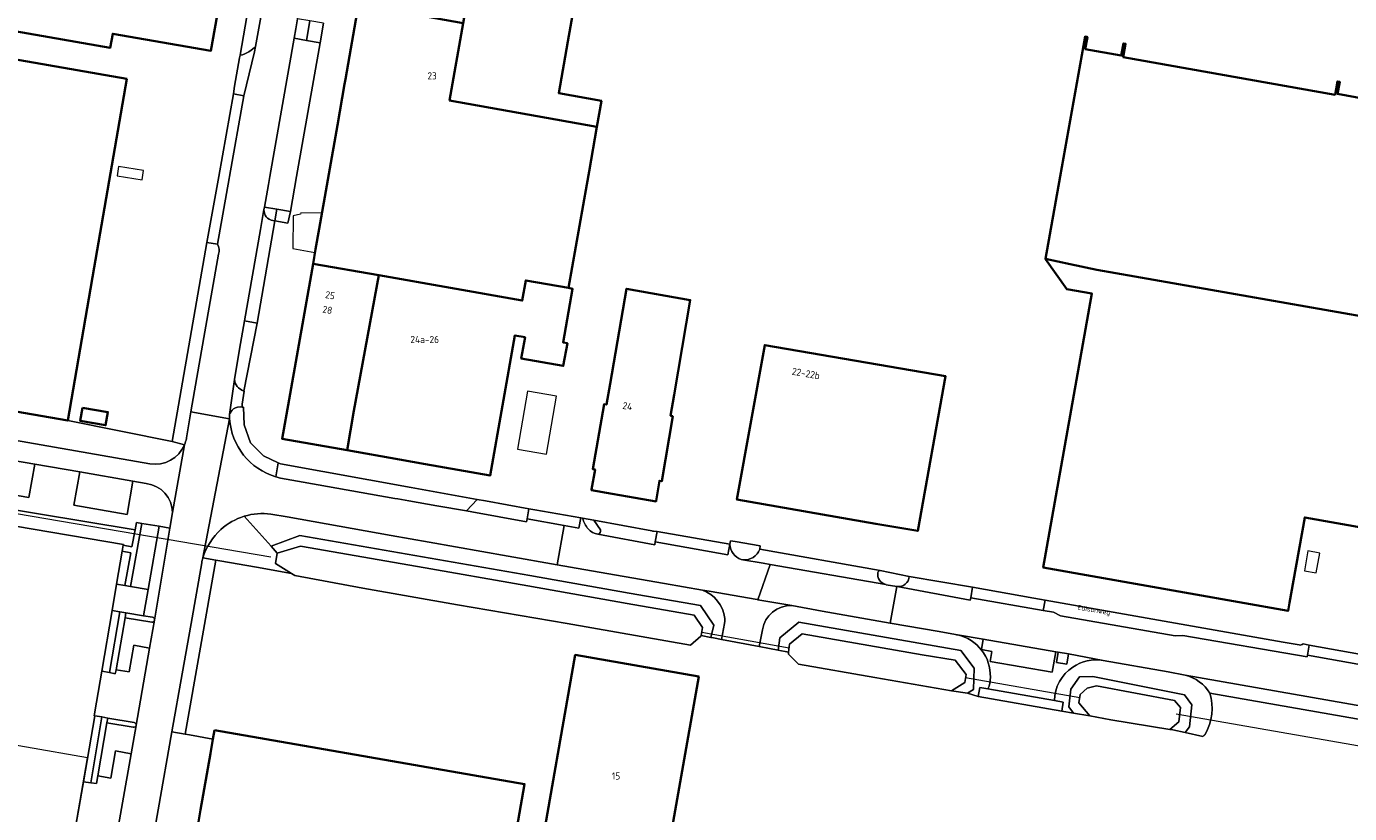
# Model space of a CAD drawing. Header units: metres. Extents: x 149984 to 156489, y 469398 to 478068.
# Tile 161 of 256: x 153079 to 153330, y 471379 to 471529. Entities that reach past the tile are written whole.
import ezdxf
from ezdxf.enums import TextEntityAlignment as Align

# ---------------------------------------------------------------- set-up
doc = ezdxf.new("R2010")
doc.units = ezdxf.units.M
doc.header["$LTSCALE"] = 0.75
for name, color, linetype, lineweight in [('B-WE-GR-BEPLANTING_CULTUUR_HEESTERS-GV', 252, 'Continuous', 18), ('B-WE-GR-GROENVOORZIENING-GV', 252, 'Continuous', 18), ('B-WE-KW-KUNSTWERK_DUIKER-G', 6, 'Continuous', 18), ('B-WE-OG-BEBOUWING-GV', 6, 'Continuous', 35), ('B-WE-OG-BEBOUWING-T18', 1, 'Continuous', 18), ('B-WE-OG-BEBOUWING_LUIFEL-GV', 6, 'Continuous', 18), ('B-WE-OG-BEBOUWING_OVERBOUWING-GV', 6, 'Continuous', 18), ('B-WE-OG-TERREIN_BEGROEID-GV', 252, 'Continuous', 18), ('B-WE-OG-TERREIN_ERF-GV', 252, 'Continuous', 18), ('B-WE-OG-TERREIN_OEVER-GV', 252, 'Continuous', 18), ('B-WE-OG-TOPOGRAFIE-T18', 7, 'Continuous', 18), ('B-WE-OG-WATER_SLOOT-GV', 252, 'Continuous', 18), ('B-WE-VH-GESLOTENVERHARDING_ASFALT-GV', 252, 'Continuous', 18), ('B-WE-VH-OPENVERHARDING_BETONELEMENT-GV', 252, 'Continuous', 18), ('B-WE-VH-OPENVERHARDING_BETONSTRAATSTEEN-GV', 252, 'Continuous', 18), ('B-WE-VH-OPENVERHARDING_TEGEL-GV', 252, 'Continuous', 18)]:
    doc.layers.add(name, color=color, linetype=linetype, lineweight=lineweight)
doc.styles.add('NLCS-ISO-M500-T18', font='NLCS-ISO.ttf', dxfattribs={"height": 0.9})
doc.styles.add('NLCS-ISO-M750-T18', font='NLCS-ISO.ttf', dxfattribs={"height": 1.35})

msp = doc.modelspace()

# ---------------------------------------------------------------- linework, layer by layer
at = {"layer": 'B-WE-GR-BEPLANTING_CULTUUR_HEESTERS-GV', "flags": 128}
for points in [[(153123.329, 471529.586), (153124.025, 471533.53), (153123.97, 471534.057), (153123.862, 471534.413), (153123.593, 471534.822), (153123.216, 471535.178), (153122.806, 471535.415), (153122.332, 471535.523), (153121.705, 471535.588), (153119.53, 471523.064), (153120.007, 471523.132), (153120.462, 471523.293), (153121.195, 471523.681), (153121.669, 471524.015), (153122.197, 471524.425), (153122.465, 471524.691)], [(153130.125, 471528.041), (153129.82, 471526.29), (153132.177, 471525.846), (153132.811, 471529.569), (153130.46, 471529.97)], [(153135.379, 471529.131), (153132.811, 471529.569), (153132.177, 471525.846), (153134.76, 471525.36)], [(153129.099, 471493.297), (153126.554, 471493.747), (153126.503, 471493.756), (153126.116, 471491.541), (153126.166, 471491.532), (153128.591, 471491.091)], [(153030.748, 471441.3), (153032.4, 471441.04), (153097.36, 471430.04), (153097.335, 471429.892), (153098.971, 471429.587), (153099.573, 471432.811), (153025.309, 471445.102), (153024.916, 471442.216)]]:
    msp.add_lwpolyline(points, close=True, dxfattribs=at)
for points in [[(153124.16, 471494.17), (153124.083, 471493.728)], [(153125.79, 471491.6), (153126.116, 471491.541), (153126.503, 471493.756), (153124.16, 471494.17)], [(153115.246, 471487.084), (153113.241, 471487.44), (153106.605, 471449.602)], [(153109.338, 471450.184), (153109.36, 471450.3), (153110.199, 471455.212), (153112.668, 471469.35), (153115.44, 471485.22)], [(153108.971, 471448.986), (153106.605, 471449.602), (153086.78, 471453.56), (153032.58, 471462.96), (153031.305, 471457.751), (153102.38, 471445.33)], [(153106.605, 471449.602), (153108.971, 471448.986)], [(153188.042, 471432.472), (153188.065, 471432.804), (153186.781, 471434.615), (153184.649, 471435.002)], [(153218.302, 471429.109), (153218.388, 471429.739), (153213.64, 471430.58), (153212.757, 471430.736), (153212.619, 471430.052)], [(153214.797, 471427.181), (153215.107, 471427.127)], [(153246.722, 471423.941), (153241.186, 471425.048)], [(153242.368, 471422.367), (153242.37, 471422.367), (153244.35, 471422.014)], [(153244.35, 471422.014), (153244.365, 471422.011), (153244.402, 471422.008)], [(153102.89, 471416.176), (153101.166, 471416.461), (153097.852, 471417.009), (153097.697, 471416.093), (153102.75, 471415.272)], [(153103.277, 471415.632), (153103.281, 471415.653)], [(153099.385, 471396.169), (153094.374, 471397.027), (153094.228, 471396.133), (153099.246, 471395.278)], [(153099.769, 471395.622), (153099.777, 471395.666)]]:
    msp.add_lwpolyline(points, dxfattribs=at)
at = {"layer": 'B-WE-GR-BEPLANTING_CULTUUR_HEESTERS-GV'}
for points in [[(153124.083, 471493.728, 0.3867071), (153125.79, 471491.6)], [(153115.44, 471485.22, 0.2091949), (153115.246, 471487.084)], [(153102.38, 471445.33, 0.3449916), (153108.971, 471448.986)], [(153108.971, 471448.986, 0.0512252), (153109.338, 471450.184)], [(153184.649, 471435.002, 0.1261471), (153185.714, 471432.982)], [(153185.714, 471432.982, 0.1968321), (153187.531, 471431.988)], [(153187.531, 471431.988, 0.4030183), (153188.042, 471432.472)], [(153212.619, 471430.052, 0.3107452), (153214.797, 471427.181)], [(153215.107, 471427.127, 0.3517623), (153218.302, 471429.109)], [(153240.772, 471424.697, 0.4044125), (153242.258, 471422.389)], [(153241.186, 471425.048, 0.3802895), (153240.772, 471424.697)], [(153244.402, 471422.008, 0.4262879), (153246.722, 471423.941)], [(153242.258, 471422.389, 0.0174827), (153242.368, 471422.367)], [(153103.281, 471415.653, 0.4180721), (153102.89, 471416.176)], [(153102.75, 471415.272, 0.4067919), (153103.277, 471415.632)], [(153099.777, 471395.666, 0.4143874), (153099.385, 471396.169)], [(153099.246, 471395.278, 0.4022972), (153099.769, 471395.622)]]:
    msp.add_lwpolyline(points, format="xyb", dxfattribs=at)
at = {"layer": 'B-WE-GR-GROENVOORZIENING-GV', "flags": 128}
for points in [[(153093.236, 471405.927), (153094.692, 471405.653), (153096.691, 471417.201), (153095.206, 471417.446)], [(153089.781, 471384.912), (153091.183, 471384.718), (153093.233, 471397.222), (153091.958, 471397.44)]]:
    msp.add_lwpolyline(points, close=True, dxfattribs=at)
at = {"layer": 'B-WE-KW-KUNSTWERK_DUIKER-G', "flags": 128}
for points in [[(153017.119, 471446.093), (153125.365, 471427.667)], [(153223.874, 471410.276), (153207.276, 471413.293)], [(153279.124, 471400.885), (153257.426, 471404.646)], [(153297.433, 471397.835), (153457.486, 471369.894)]]:
    msp.add_lwpolyline(points, dxfattribs=at)
at = {"layer": 'B-WE-OG-BEBOUWING-GV', "flags": 128}
for points in [[(153186.465, 471551.764), (153186.5, 471551.96), (153168.611, 471555.106), (153166.586, 471555.462), (153161.959, 471529.139), (153159.367, 471514.396), (153187.362, 471509.447), (153188.23, 471514.36), (153180.11, 471515.79), (153181.849, 471525.632)], [(153138.031, 471509.703), (153134.564, 471490.004), (153133.882, 471486.129), (153133.402, 471483.403), (153145.907, 471481.192), (153173.161, 471476.374), (153173.84, 471480.215), (153181.946, 471478.784), (153185.42, 471498.46), (153185.86, 471500.952), (153187.362, 471509.447), (153159.367, 471514.396), (153161.959, 471529.139), (153142.069, 471532.645), (153139.578, 471518.49), (153139.406, 471517.514)], [(153098.038, 471518.541), (153043.85, 471527.96), (153039.002, 471500), (153032.58, 471462.96), (153086.78, 471453.56), (153091.826, 471482.687)], [(153347.375, 471470.844), (153282.401, 471482.255), (153277.334, 471483.317), (153272.652, 471484.299), (153272.64, 471484.23), (153276.69, 471478.57), (153281.44, 471477.73), (153272.185, 471425.648), (153318.738, 471417.385), (153319.011, 471418.924), (153319.767, 471423.183), (153321.894, 471435.168), (153408.116, 471419.864), (153404.951, 471402.033), (153426.997, 471398.12), (153432.801, 471430.819), (153430.506, 471431.226), (153431.49, 471436.769), (153437.605, 471435.684), (153440.778, 471453.562), (153348.098, 471470.717)], [(153145.907, 471481.192), (153133.402, 471483.403), (153128.86, 471457.59), (153127.538, 471450.112), (153139.88, 471447.93), (153141.19, 471455.41)], [(153181.946, 471478.784), (153173.84, 471480.215), (153173.161, 471476.374), (153145.907, 471481.192), (153141.19, 471455.41), (153139.88, 471447.93), (153149.823, 471446.173), (153154.812, 471445.292), (153167.061, 471443.128), (153171.771, 471469.768), (153173.706, 471469.426), (153172.993, 471465.394), (153180.977, 471463.956), (153181.754, 471468.268), (153180.926, 471468.417), (153182.734, 471478.645)], [(153186.349, 471440.466), (153186.331, 471440.36), (153190.248, 471439.671), (153194.626, 471438.9), (153198.613, 471438.199), (153198.629, 471438.299), (153199.252, 471442.124), (153199.685, 471442.051), (153201.788, 471454.403), (153201.355, 471454.476), (153202.029, 471458.437), (153205.097, 471476.467), (153193.015, 471478.632), (153189.856, 471460.576), (153189.163, 471456.616), (153188.74, 471456.69), (153186.583, 471444.347), (153187.006, 471444.273)], [(153240.407, 471433.964), (153248.342, 471432.59), (153253.641, 471461.986), (153219.272, 471467.936), (153213.974, 471438.539)], [(153089.58, 471456.017), (153089.146, 471453.511), (153093.99, 471452.672), (153094.424, 471455.178)], [(153206.708, 471404.901), (153183.239, 471409.032), (153176.169, 471368.88), (153199.638, 471364.748)], [(153114.68, 471394.71), (153114.388, 471393.035), (153113.909, 471390.288), (153112.037, 471379.561), (153111.181, 471374.656), (153103.094, 471328.297), (153101.229, 471317.608), (153101.219, 471317.548), (153101.113, 471316.944), (153103.708, 471310.728), (153104.174, 471309.609), (153105.694, 471305.968), (153133.318, 471301.15), (153138.764, 471300.201), (153147.955, 471298.598), (153153.455, 471297.638), (153158.32, 471296.79), (153173.61, 471384.45)]]:
    msp.add_lwpolyline(points, close=True, dxfattribs=at)
for points in [[(153046.932, 471532.799), (153094.86, 471524.455), (153095.325, 471527.126), (153114.01, 471523.873), (153116.236, 471536.665)], [(153334.961, 471514.454), (153328.128, 471515.667), (153328.54, 471517.991), (153328.117, 471518.066), (153327.666, 471515.525), (153287.395, 471522.673), (153287.844, 471525.203), (153287.421, 471525.279), (153287.012, 471522.975), (153280.169, 471524.189), (153280.578, 471526.493), (153280.489, 471526.509), (153280.155, 471526.568), (153275.439, 471500), (153272.652, 471484.299), (153277.334, 471483.317), (153282.401, 471482.255), (153347.375, 471470.844)]]:
    msp.add_lwpolyline(points, dxfattribs=at)
at = {"layer": 'B-WE-OG-BEBOUWING_LUIFEL-GV', "flags": 128}
for points in [[(153133.776, 471485.527), (153135.096, 471493.025), (153131.073, 471493.073), (153131.027, 471492.828), (153129.605, 471492.476), (153129.566, 471486.268)], [(153026.121, 471383.626), (153042.709, 471380.753), (153087.704, 471372.96), (153090.564, 471389.472), (153078.927, 471391.488), (153061.597, 471394.489), (153041.243, 471398.014), (153028.981, 471400.138)]]:
    msp.add_lwpolyline(points, close=True, dxfattribs=at)
at = {"layer": 'B-WE-OG-BEBOUWING_OVERBOUWING-GV', "flags": 128}
for points in [[(153096.451, 471501.871), (153096.171, 471500.117), (153100.9, 471499.361), (153101.181, 471501.115)], [(153172.258, 471448.14), (153177.753, 471447.181), (153179.68, 471458.225), (153174.186, 471459.184)], [(153322.515, 471428.782), (153321.85, 471424.989), (153324.098, 471424.595), (153324.763, 471428.388)]]:
    msp.add_lwpolyline(points, close=True, dxfattribs=at)
at = {"layer": 'B-WE-OG-TERREIN_BEGROEID-GV', "flags": 128}
for points in [[(153101.72, 471441.6), (153099.18, 471442.042), (153098.081, 471435.72), (153087.962, 471437.474), (153089.063, 471443.801), (153080.509, 471445.288), (153079.408, 471438.956), (153069.446, 471440.683), (153070.548, 471447.02), (153026.557, 471454.67), (153025.309, 471445.102)], [(153025.309, 471445.102), (153099.573, 471432.811), (153099.831, 471434.194), (153100.873, 471434.021), (153104.177, 471433.48), (153106.204, 471433.148), (153106.715, 471436.065)], [(153112.485, 471427.476), (153114.93, 471427.046), (153114.931, 471427.046), (153115.673, 471426.916), (153122.648, 471425.692), (153129.321, 471424.521), (153126.285, 471426.424), (153126.618, 471428.358), (153125.419, 471429.695), (153120.319, 471435.378)], [(153120.319, 471435.378), (153125.419, 471429.695), (153130.885, 471431.731), (153174.61, 471424.139), (153193.487, 471420.75), (153207.034, 471418.407), (153209.583, 471414.679), (153209.013, 471412.34), (153209.52, 471412.245), (153211.037, 471411.961), (153211.61, 471414.99), (153211.67, 471415.41), (153211.658, 471415.974)], [(153207.458, 471421.349), (153200.179, 471422.596), (153184.879, 471425.287), (153179.785, 471426.178), (153170.511, 471427.801), (153155.504, 471430.432), (153148.269, 471431.7), (153128.521, 471435.287), (153125.409, 471435.797)], [(153255.498, 471412.901), (153252.389, 471413.445), (153243.131, 471415.071), (153230.168, 471417.348), (153224.416, 471418.391)], [(153218.816, 471413.802), (153218.571, 471412.525), (153218.231, 471410.613), (153220.191, 471410.246), (153221.828, 471409.939), (153222.136, 471412.272), (153225.773, 471415.255), (153256.548, 471409.871), (153259.094, 471406.524), (153258.948, 471402.45), (153257.784, 471401.723), (153259.854, 471401.146), (153260.154, 471402.834), (153261.691, 471402.583)], [(153299.168, 471405.162), (153299.156, 471405.164), (153295.946, 471405.785), (153283.585, 471407.976)], [(153274.349, 471400.342), (153275.976, 471400.051), (153275.748, 471398.33), (153277.967, 471397.959), (153277.035, 471399.142), (153277.447, 471402.501), (153279.097, 471404.859), (153281.631, 471404.918), (153299.074, 471401.441), (153300.43, 471399.555), (153300.017, 471395.371), (153299.198, 471394.241), (153302.501, 471393.531)]]:
    msp.add_lwpolyline(points, dxfattribs=at)
at = {"layer": 'B-WE-OG-TERREIN_BEGROEID-GV'}
for points in [[(153106.715, 471436.065, 0.3715167), (153101.72, 471441.6)], [(153120.319, 471435.378, 0.1082294), (153115.913, 471432.881)], [(153125.409, 471435.797, 0.1094326), (153120.319, 471435.378)], [(153115.913, 471432.881, 0.1380092), (153112.485, 471427.476)], [(153211.658, 471415.974, 0.2797942), (153207.458, 471421.349)], [(153224.416, 471418.391, 0.3795202), (153218.816, 471413.802)], [(153255.882, 471412.828, 0.0135224), (153255.498, 471412.901)], [(153262.144, 471404.781, 0.3629115), (153255.882, 471412.828)], [(153277.808, 471406.688, 0.2550906), (153274.349, 471400.342)], [(153283.585, 471407.976, 0.1966318), (153277.808, 471406.688)], [(153261.691, 471402.583, 0.1205088), (153262.144, 471404.781)], [(153303.871, 471401.766, 0.1989333), (153299.168, 471405.162)], [(153303, 471393.91, 0.1989661), (153303.871, 471401.766)], [(153302.501, 471393.531, 0.0111807), (153303, 471393.91)]]:
    msp.add_lwpolyline(points, format="xyb", dxfattribs=at)
at = {"layer": 'B-WE-OG-TERREIN_BEGROEID-GV', "flags": 128}
msp.add_lwpolyline([(153097.635, 471422.222), (153098.749, 471428.417), (153097.134, 471428.719), (153096.07, 471422.498)], close=True, dxfattribs=at)
at = {"layer": 'B-WE-OG-TERREIN_ERF-GV', "flags": 128}
for points in [[(153186.465, 471551.764), (153181.849, 471525.632), (153180.11, 471515.79), (153188.23, 471514.36), (153187.362, 471509.447), (153185.86, 471500.952), (153185.42, 471498.46), (153181.946, 471478.784), (153182.734, 471478.645), (153180.926, 471468.417), (153181.754, 471468.268), (153180.977, 471463.956), (153172.993, 471465.394), (153173.706, 471469.426), (153171.771, 471469.768), (153167.061, 471443.128), (153154.812, 471445.292), (153149.823, 471446.173), (153139.88, 471447.93), (153127.538, 471450.112), (153128.86, 471457.59), (153133.402, 471483.403), (153133.882, 471486.129), (153134.564, 471490.004), (153138.031, 471509.703), (153139.406, 471517.514), (153139.578, 471518.49), (153142.069, 471532.645)], [(153043.85, 471527.96), (153098.038, 471518.541), (153091.826, 471482.687), (153086.78, 471453.56), (153106.605, 471449.602), (153113.241, 471487.44), (153113.362, 471488.119), (153115.473, 471500), (153118.26, 471515.68), (153118.504, 471517.155), (153119.434, 471522.511), (153119.53, 471523.064), (153121.705, 471535.588)], [(153116.236, 471536.665), (153114.01, 471523.873), (153095.325, 471527.126), (153094.86, 471524.455), (153046.932, 471532.799)], [(153135.379, 471529.131), (153134.76, 471525.36), (153130.282, 471500), (153129.099, 471493.297), (153128.591, 471491.091), (153126.166, 471491.532), (153122.763, 471472.11), (153120.23, 471459.19), (153120.348, 471459.164), (153119.91, 471456.684), (153119.91, 471456.15), (153120.17, 471456.1), (153120.293, 471452.763), (153121.516, 471449.367), (153124.006, 471446.877), (153126.782, 471445.547), (153127.221, 471445.337), (153152.07, 471440.872), (153164.627, 471438.575), (153166.206, 471438.286), (153174.44, 471436.822), (153175.567, 471436.621), (153184.289, 471435.067), (153184.297, 471435.066), (153184.649, 471435.002), (153186.781, 471434.615), (153197.807, 471432.605)], [(153408.116, 471419.864), (153321.894, 471435.168), (153319.767, 471423.183), (153319.011, 471418.924), (153318.738, 471417.385), (153272.185, 471425.648), (153281.44, 471477.73), (153276.69, 471478.57), (153272.64, 471484.23), (153272.652, 471484.299), (153275.439, 471500), (153280.155, 471526.568), (153280.489, 471526.509), (153280.578, 471526.493), (153280.169, 471524.189), (153287.012, 471522.975), (153287.421, 471525.279), (153287.844, 471525.203), (153287.395, 471522.673), (153327.666, 471515.525), (153328.117, 471518.066), (153328.54, 471517.991), (153328.128, 471515.667), (153334.961, 471514.454)], [(153198.098, 471432.558), (153198.806, 471432.46), (153212.619, 471430.052), (153212.757, 471430.736), (153213.64, 471430.58), (153218.388, 471429.739), (153218.302, 471429.109), (153241.186, 471425.048), (153246.722, 471423.941)], [(153302.501, 471393.531), (153299.198, 471394.241), (153296.83, 471394.75), (153296.236, 471394.847), (153285.06, 471396.68), (153281.07, 471397.44), (153277.967, 471397.959), (153275.748, 471398.33), (153259.854, 471401.146), (153257.784, 471401.723), (153254.77, 471402.2), (153240.213, 471404.72), (153225.65, 471407.24), (153223.75, 471409.17), (153223.795, 471409.57), (153221.828, 471409.939), (153220.191, 471410.246), (153218.231, 471410.613), (153218.208, 471410.617), (153211.037, 471411.961), (153209.52, 471412.245), (153209.013, 471412.34), (153207.159, 471412.688), (153207.14, 471412.59), (153205.16, 471410.85), (153181.705, 471414.997), (153160.84, 471418.52), (153142.9, 471421.73), (153129.96, 471424.12), (153129.321, 471424.521), (153122.648, 471425.692), (153115.673, 471426.916), (153114.931, 471427.046), (153114.93, 471427.046), (153109.106, 471393.955), (153109.948, 471393.808), (153114.388, 471393.035), (153114.68, 471394.71), (153173.61, 471384.45), (153158.32, 471296.79)], [(153246.723, 471423.956), (153258.772, 471421.876), (153270.426, 471419.824), (153272.556, 471419.449), (153317.825, 471411.45), (153320.811, 471410.934)], [(153321.622, 471411.103), (153322.75, 471410.9), (153344.36, 471407.009)], [(153433.196, 471375.298), (153432.2, 471376.646), (153429.897, 471378.781), (153427.088, 471380.298), (153422.593, 471380.981), (153422.59, 471380.977), (153303.871, 471401.766)]]:
    msp.add_lwpolyline(points, dxfattribs=at)
for points in [[(153190.248, 471439.671), (153186.331, 471440.36), (153186.349, 471440.466), (153187.006, 471444.273), (153186.583, 471444.347), (153188.74, 471456.69), (153189.163, 471456.616), (153189.856, 471460.576), (153193.015, 471478.632), (153205.097, 471476.467), (153202.029, 471458.437), (153201.355, 471454.476), (153201.788, 471454.403), (153199.685, 471442.051), (153199.252, 471442.124), (153198.629, 471438.299), (153198.613, 471438.199), (153194.626, 471438.9)], [(153248.342, 471432.59), (153240.407, 471433.964), (153213.974, 471438.539), (153219.272, 471467.936), (153253.641, 471461.986)], [(153089.58, 471456.017), (153094.424, 471455.178), (153093.99, 471452.672), (153089.146, 471453.511)], [(153010.245, 471292.129), (153011.244, 471298.045), (153012.55, 471305.78), (153024.368, 471373.57), (153026.121, 471383.626), (153061.298, 471377.533), (153071.151, 471375.827), (153086.935, 471373.093), (153087.704, 471372.96), (153087.777, 471373.38), (153089.781, 471384.912), (153091.958, 471397.44), (153091.79, 471397.469), (153092.226, 471400.019), (153093.236, 471405.927), (153095.206, 471417.446), (153096.07, 471422.498), (153097.134, 471428.719), (153097.335, 471429.892), (153097.36, 471430.04), (153032.4, 471441.04), (153030.748, 471441.3), (153023.448, 471391.54), (153010.001, 471292.17)], [(153206.708, 471404.901), (153199.638, 471364.748), (153176.169, 471368.88), (153183.239, 471409.032)]]:
    msp.add_lwpolyline(points, close=True, dxfattribs=at)
at = {"layer": 'B-WE-OG-TERREIN_ERF-GV'}
for points in [[(153197.807, 471432.605, 0.1477961), (153198.098, 471432.558)], [(153246.722, 471423.941, 0.0710678), (153246.723, 471423.956)], [(153320.811, 471410.934, 0.2528436), (153321.622, 471411.103)], [(153303.871, 471401.766, -0.1989661), (153303, 471393.91)], [(153303, 471393.91, -0.0111807), (153302.501, 471393.531)]]:
    msp.add_lwpolyline(points, format="xyb", dxfattribs=at)
at = {"layer": 'B-WE-OG-TERREIN_OEVER-GV', "flags": 128}
for points in [[(153207.159, 471412.688), (153209.013, 471412.34), (153209.583, 471414.679), (153207.034, 471418.407), (153193.487, 471420.75), (153174.61, 471424.139), (153130.885, 471431.731), (153125.419, 471429.695), (153126.618, 471428.358), (153131.01, 471429.68), (153153.26, 471425.86), (153174.26, 471422.17), (153193.14, 471418.78), (153205.86, 471416.58), (153207.46, 471414.24)], [(153221.828, 471409.939), (153223.795, 471409.57), (153223.963, 471411.065), (153226.36, 471413.03), (153249.18, 471409.02), (153255.43, 471408.01), (153257.54, 471405.31), (153257.28, 471403.79), (153254.77, 471402.2), (153257.784, 471401.723), (153258.948, 471402.45), (153259.094, 471406.524), (153256.548, 471409.871), (153225.773, 471415.255), (153222.136, 471412.272)], [(153296.236, 471394.847), (153296.83, 471394.75), (153299.198, 471394.241), (153300.017, 471395.371), (153300.43, 471399.555), (153299.074, 471401.441), (153281.631, 471404.918), (153279.097, 471404.859), (153277.447, 471402.501), (153277.035, 471399.142), (153277.967, 471397.959), (153281.07, 471397.44), (153278.95, 471399.89), (153279.23, 471401.49), (153280.57, 471402.678), (153282.338, 471403.15), (153297.13, 471400.38), (153298.308, 471399.025), (153297.955, 471396.314)]]:
    msp.add_lwpolyline(points, close=True, dxfattribs=at)
at = {"layer": 'B-WE-OG-WATER_SLOOT-GV', "flags": 128}
for points in [[(153129.321, 471424.521), (153129.96, 471424.12), (153142.9, 471421.73), (153160.84, 471418.52), (153181.705, 471414.997), (153205.16, 471410.85), (153207.14, 471412.59), (153207.159, 471412.688), (153207.46, 471414.24), (153205.86, 471416.58), (153193.14, 471418.78), (153174.26, 471422.17), (153153.26, 471425.86), (153131.01, 471429.68), (153126.618, 471428.358), (153126.285, 471426.424)], [(153225.65, 471407.24), (153240.213, 471404.72), (153254.77, 471402.2), (153257.28, 471403.79), (153257.54, 471405.31), (153255.43, 471408.01), (153249.18, 471409.02), (153226.36, 471413.03), (153223.963, 471411.065), (153223.795, 471409.57), (153223.75, 471409.17)], [(153279.23, 471401.49), (153278.95, 471399.89), (153281.07, 471397.44), (153285.06, 471396.68), (153296.236, 471394.847), (153297.955, 471396.314), (153298.308, 471399.025), (153297.13, 471400.38), (153282.338, 471403.15), (153280.57, 471402.678)]]:
    msp.add_lwpolyline(points, close=True, dxfattribs=at)
at = {"layer": 'B-WE-VH-GESLOTENVERHARDING_ASFALT-GV', "flags": 128}
for points in [[(153117.53, 471454.704), (153118.52, 471461.83), (153119.631, 471468.202), (153120.387, 471472.535), (153123.416, 471489.905), (153124.083, 471493.728), (153124.16, 471494.17), (153124.918, 471498.473), (153125.187, 471500), (153129.82, 471526.29), (153130.125, 471528.041), (153130.46, 471529.97), (153135.252, 471557.297), (153135.275, 471557.427), (153135.307, 471557.621)], [(153126.074, 471545.133), (153124.025, 471533.53), (153123.329, 471529.586), (153122.465, 471524.691), (153122.285, 471523.673), (153120.27, 471515.3), (153117.545, 471500), (153117.476, 471499.611), (153115.246, 471487.084)], [(153115.44, 471485.22), (153112.668, 471469.35), (153110.199, 471455.212), (153117.554, 471453.931)], [(153102.38, 471445.33), (153031.305, 471457.751), (153025.672, 471458.735)], [(153016.15, 471456.54), (153019.427, 471455.923), (153020.36, 471455.748), (153026.557, 471454.67), (153070.548, 471447.02), (153080.509, 471445.288), (153089.063, 471443.801), (153099.18, 471442.042), (153101.72, 471441.6)], [(153112.485, 471427.476), (153117.554, 471453.931), (153110.199, 471455.212), (153109.36, 471450.3), (153109.338, 471450.184)], [(153117.554, 471453.931), (153112.485, 471427.476)], [(153108.971, 471448.986), (153106.715, 471436.065), (153106.204, 471433.148), (153103.281, 471415.653), (153103.277, 471415.632), (153102.334, 471410.334), (153099.777, 471395.666), (153099.769, 471395.622), (153098.831, 471390.24), (153095.537, 471371.592), (153095.535, 471371.581), (153090.222, 471341.39), (153090.03, 471340.278), (153087.934, 471328.142), (153087.82, 471327.48), (153087.802, 471327.378), (153085.96, 471317.15), (153085.771, 471315.749)], [(153106.715, 471436.065), (153108.971, 471448.986)], [(153125.409, 471435.797), (153128.521, 471435.287), (153148.269, 471431.7), (153155.504, 471430.432), (153170.511, 471427.801), (153179.785, 471426.178), (153181.169, 471433.605), (153174.089, 471434.865), (153173.977, 471434.294), (153163.603, 471436.211), (153162.604, 471436.387), (153156.918, 471437.386), (153151.598, 471438.322), (153149.519, 471438.678), (153148.971, 471438.767), (153131.505, 471441.835), (153127.221, 471442.64)], [(153184.649, 471435.002), (153184.297, 471435.066), (153183.958, 471433.108), (153181.169, 471433.605), (153179.785, 471426.178), (153184.879, 471425.287), (153200.179, 471422.596), (153207.458, 471421.349), (153208.686, 471421.138), (153217.829, 471419.541), (153217.945, 471419.521), (153220.3, 471426.22), (153218.989, 471426.449), (153215.107, 471427.127), (153214.797, 471427.181)], [(153198.382, 471429.981), (153187.531, 471431.988)], [(153212.619, 471430.052), (153212.264, 471428.078), (153198.466, 471430.5), (153198.382, 471429.981)], [(153085.227, 471315.339), (153085.848, 471315.23), (153092.656, 471314.04), (153092.688, 471314.241), (153092.858, 471315.313), (153096.53, 471337.35), (153103.99, 471379.55), (153106.562, 471394.397), (153108.548, 471405.419), (153110.226, 471414.973), (153112.242, 471426.52)], [(153220.3, 471426.22), (153217.945, 471419.521), (153224.416, 471418.391), (153230.168, 471417.348), (153243.131, 471415.071), (153244.399, 471422.005), (153244.365, 471422.011), (153244.35, 471422.014), (153242.37, 471422.367), (153242.368, 471422.367)], [(153242.258, 471422.389), (153220.3, 471426.22)], [(153395.487, 471396.206), (153395.465, 471396.105), (153394.583, 471396.214), (153382.825, 471398.299), (153382.206, 471398.422), (153356.618, 471402.897), (153355.865, 471403.057), (153344.036, 471405.087), (153322.414, 471408.944), (153322.349, 471408.64), (153298.697, 471412.741), (153297.249, 471412.64), (153275.5, 471416.454), (153274.152, 471417.135), (153272.212, 471417.478), (153258.409, 471419.898), (153258.301, 471419.438), (153244.402, 471422.004), (153244.399, 471422.005), (153243.131, 471415.071), (153252.389, 471413.445), (153255.498, 471412.901)], [(153255.882, 471412.828), (153260.803, 471412.023)], [(153260.803, 471412.023), (153274.605, 471409.613), (153275.035, 471409.559), (153276.988, 471409.225), (153283.585, 471407.976), (153295.946, 471405.785), (153299.156, 471405.164), (153299.168, 471405.162), (153426.302, 471382.836)]]:
    msp.add_lwpolyline(points, dxfattribs=at)
at = {"layer": 'B-WE-VH-GESLOTENVERHARDING_ASFALT-GV'}
for points in [[(153115.246, 471487.084, -0.2091949), (153115.44, 471485.22)], [(153117.554, 471453.931, -0.0155491), (153117.53, 471454.704)], [(153126.347, 471442.867, -0.3142929), (153117.554, 471453.931)], [(153108.971, 471448.986, -0.3449916), (153102.38, 471445.33)], [(153109.338, 471450.184, -0.0512252), (153108.971, 471448.986)], [(153101.72, 471441.6, -0.3715167), (153106.715, 471436.065)], [(153127.221, 471442.64, -0.0193352), (153126.347, 471442.867)], [(153115.913, 471432.881, -0.1082294), (153120.319, 471435.378)], [(153120.319, 471435.378, -0.1094326), (153125.409, 471435.797)], [(153185.714, 471432.982, -0.1261471), (153184.649, 471435.002)], [(153112.485, 471427.476, -0.1380092), (153115.913, 471432.881)], [(153187.531, 471431.988, -0.1968321), (153185.714, 471432.982)], [(153214.797, 471427.181, -0.3107452), (153212.619, 471430.052)], [(153112.242, 471426.52, -0.0196673), (153112.485, 471427.476)], [(153242.368, 471422.367, -0.0174827), (153242.258, 471422.389)], [(153255.498, 471412.901, -0.0135224), (153255.882, 471412.828)]]:
    msp.add_lwpolyline(points, format="xyb", dxfattribs=at)
at = {"layer": 'B-WE-VH-OPENVERHARDING_BETONELEMENT-GV', "flags": 128}
for points in [[(153113.241, 471487.44), (153115.246, 471487.084), (153117.476, 471499.611), (153117.545, 471500), (153120.27, 471515.3), (153118.26, 471515.68), (153115.473, 471500), (153113.362, 471488.119)], [(153181.169, 471433.605), (153183.958, 471433.108), (153184.297, 471435.066), (153184.289, 471435.067), (153175.567, 471436.621), (153174.44, 471436.822), (153174.089, 471434.865)], [(153198.806, 471432.46), (153198.466, 471430.5), (153212.264, 471428.078), (153212.619, 471430.052)], [(153270.426, 471419.824), (153258.772, 471421.876), (153258.409, 471419.898), (153272.212, 471417.478), (153272.556, 471419.449)], [(153274.605, 471409.613), (153260.803, 471412.023), (153260.455, 471410.032), (153262.405, 471409.681), (153262.105, 471407.764), (153273.919, 471405.753)], [(153276.988, 471409.225), (153275.035, 471409.559), (153274.699, 471407.587), (153276.651, 471407.254)], [(153322.414, 471408.944), (153344.036, 471405.087), (153344.36, 471407.009), (153322.75, 471410.9)], [(153275.976, 471400.051), (153274.349, 471400.342), (153261.691, 471402.583), (153260.154, 471402.834), (153259.854, 471401.146), (153275.748, 471398.33)]]:
    msp.add_lwpolyline(points, close=True, dxfattribs=at)
at = {"layer": 'B-WE-VH-OPENVERHARDING_BETONSTRAATSTEEN-GV', "flags": 128}
for points in [[(153119.434, 471522.511), (153118.504, 471517.155), (153118.26, 471515.68), (153120.27, 471515.3), (153122.285, 471523.673), (153122.465, 471524.691), (153122.197, 471524.425), (153121.669, 471524.015), (153121.195, 471523.681), (153120.462, 471523.293), (153120.007, 471523.132), (153119.53, 471523.064)], [(153125.187, 471500), (153124.918, 471498.473), (153124.16, 471494.17), (153126.503, 471493.756), (153126.554, 471493.747), (153129.099, 471493.297), (153130.282, 471500), (153134.76, 471525.36), (153132.177, 471525.846), (153129.82, 471526.29)], [(153119.631, 471468.202), (153118.52, 471461.83), (153118.49, 471461.44), (153118.52, 471461.09), (153118.62, 471460.67), (153118.8, 471460.34), (153119.01, 471460.04), (153119.24, 471459.8), (153119.87, 471459.34), (153120.23, 471459.19), (153122.763, 471472.11), (153120.387, 471472.535)], [(153118.52, 471461.83), (153117.53, 471454.704), (153117.64, 471454.96), (153117.82, 471455.31), (153118.03, 471455.58), (153118.29, 471455.83), (153118.65, 471456.02), (153119.06, 471456.15), (153119.6, 471456.21), (153119.91, 471456.15), (153119.91, 471456.684), (153120.348, 471459.164), (153120.23, 471459.19), (153119.87, 471459.34), (153119.24, 471459.8), (153119.01, 471460.04), (153118.8, 471460.34), (153118.62, 471460.67), (153118.52, 471461.09), (153118.49, 471461.44)], [(153079.408, 471438.956), (153080.509, 471445.288), (153070.548, 471447.02), (153069.446, 471440.683)], [(153098.081, 471435.72), (153099.18, 471442.042), (153089.063, 471443.801), (153087.962, 471437.474)], [(153174.44, 471436.822), (153166.206, 471438.286), (153164.627, 471438.575), (153162.604, 471436.387), (153163.603, 471436.211), (153173.977, 471434.294), (153174.089, 471434.865)], [(153098.703, 471422.033), (153102.047, 471421.442), (153104.177, 471433.48), (153100.873, 471434.021)], [(153095.206, 471417.446), (153096.691, 471417.201), (153097.852, 471417.009), (153101.166, 471416.461), (153102.047, 471421.442), (153098.703, 471422.033), (153097.635, 471422.222), (153096.07, 471422.498)], [(153092.858, 471315.313), (153092.688, 471314.241), (153092.656, 471314.04), (153092.53, 471313.242), (153094.653, 471312.876), (153095.628, 471318.336), (153101.219, 471317.548), (153101.229, 471317.608), (153103.094, 471328.297), (153111.181, 471374.656), (153112.037, 471379.561), (153113.909, 471390.288), (153114.388, 471393.035), (153109.948, 471393.808), (153109.106, 471393.955), (153109.105, 471393.955), (153106.562, 471394.397), (153103.99, 471379.55), (153096.53, 471337.35)]]:
    msp.add_lwpolyline(points, close=True, dxfattribs=at)
for points in [[(153124.083, 471493.728), (153123.416, 471489.905), (153120.387, 471472.535), (153122.763, 471472.11), (153126.166, 471491.532), (153126.116, 471491.541), (153125.79, 471491.6)], [(153126.347, 471442.867), (153126.782, 471445.547), (153124.006, 471446.877), (153121.516, 471449.367), (153120.293, 471452.763), (153120.17, 471456.1), (153119.91, 471456.15), (153119.6, 471456.21), (153119.06, 471456.15), (153118.65, 471456.02), (153118.29, 471455.83), (153118.03, 471455.58), (153117.82, 471455.31), (153117.64, 471454.96), (153117.53, 471454.704)], [(153131.505, 471441.835), (153148.971, 471438.767), (153149.519, 471438.678), (153151.598, 471438.322), (153156.918, 471437.386), (153162.604, 471436.387), (153164.627, 471438.575), (153152.07, 471440.872), (153127.221, 471445.337), (153126.782, 471445.547), (153126.347, 471442.867)], [(153127.221, 471442.64), (153131.505, 471441.835)], [(153197.807, 471432.605), (153186.781, 471434.615), (153188.065, 471432.804), (153188.042, 471432.472)], [(153103.281, 471415.653), (153106.204, 471433.148), (153104.177, 471433.48), (153102.047, 471421.442), (153101.166, 471416.461)], [(153187.531, 471431.988), (153198.382, 471429.981), (153198.466, 471430.5)], [(153198.466, 471430.5), (153198.806, 471432.46), (153198.098, 471432.558)], [(153241.186, 471425.048), (153218.302, 471429.109)], [(153106.562, 471394.397), (153109.105, 471393.955), (153109.106, 471393.955), (153114.93, 471427.046), (153112.485, 471427.476)], [(153112.242, 471426.52), (153110.226, 471414.973), (153108.548, 471405.419), (153106.562, 471394.397)], [(153215.107, 471427.127), (153218.989, 471426.449)], [(153218.989, 471426.449), (153220.3, 471426.22), (153242.258, 471422.389)], [(153258.409, 471419.898), (153258.772, 471421.876), (153246.723, 471423.956)], [(153224.416, 471418.391), (153217.945, 471419.521), (153217.829, 471419.541), (153208.686, 471421.138), (153207.458, 471421.349)], [(153244.402, 471422.008), (153244.365, 471422.011), (153244.399, 471422.005), (153244.402, 471422.004), (153258.301, 471419.438), (153258.409, 471419.898)], [(153320.811, 471410.934), (153317.825, 471411.45), (153272.556, 471419.449), (153272.212, 471417.478), (153274.152, 471417.135), (153275.5, 471416.454), (153297.249, 471412.64)], [(153102.75, 471415.272), (153097.697, 471416.093), (153095.966, 471406.19), (153098.444, 471405.779), (153099.334, 471410.845), (153102.334, 471410.334)], [(153101.166, 471416.461), (153102.89, 471416.176)], [(153211.658, 471415.974), (153211.67, 471415.41), (153211.61, 471414.99), (153211.037, 471411.961), (153218.208, 471410.617), (153218.231, 471410.613), (153218.571, 471412.525), (153218.816, 471413.802)], [(153102.334, 471410.334), (153103.277, 471415.632)], [(153275.035, 471409.559), (153274.605, 471409.613), (153273.919, 471405.753), (153262.105, 471407.764), (153262.405, 471409.681), (153260.455, 471410.032), (153260.803, 471412.023), (153255.882, 471412.828)], [(153297.249, 471412.64), (153298.697, 471412.741), (153322.349, 471408.64), (153322.414, 471408.944), (153322.75, 471410.9), (153321.622, 471411.103)], [(153099.777, 471395.666), (153102.334, 471410.334), (153099.334, 471410.845), (153098.444, 471405.779), (153095.966, 471406.19), (153095.829, 471405.439), (153094.692, 471405.653), (153093.236, 471405.927), (153092.226, 471400.019), (153091.79, 471397.469)], [(153283.585, 471407.976), (153276.988, 471409.225), (153276.651, 471407.254), (153274.699, 471407.587), (153275.035, 471409.559)], [(153426.302, 471382.836), (153299.168, 471405.162)], [(153261.691, 471402.583), (153274.349, 471400.342)], [(153303.871, 471401.766), (153422.59, 471380.977), (153422.593, 471380.981)], [(153091.79, 471397.469), (153091.958, 471397.44), (153093.233, 471397.222), (153094.374, 471397.027), (153099.385, 471396.169)], [(153099.246, 471395.278), (153094.228, 471396.133), (153092.492, 471386.028), (153094.958, 471385.564), (153095.844, 471390.756)], [(153095.844, 471390.756), (153098.831, 471390.24), (153099.769, 471395.622)], [(153095.537, 471371.592), (153098.831, 471390.24), (153095.844, 471390.756), (153094.958, 471385.564), (153092.492, 471386.028), (153092.243, 471384.571), (153091.183, 471384.718), (153089.781, 471384.912), (153087.777, 471373.38)]]:
    msp.add_lwpolyline(points, dxfattribs=at)
at = {"layer": 'B-WE-VH-OPENVERHARDING_BETONSTRAATSTEEN-GV'}
for points in [[(153125.79, 471491.6, -0.3867071), (153124.083, 471493.728)], [(153117.53, 471454.704, 0.0155491), (153117.554, 471453.931)], [(153117.554, 471453.931, 0.3142929), (153126.347, 471442.867)], [(153126.347, 471442.867, 0.0193352), (153127.221, 471442.64)], [(153188.042, 471432.472, -0.4030183), (153187.531, 471431.988)], [(153198.098, 471432.558, -0.1477961), (153197.807, 471432.605)], [(153218.302, 471429.109, -0.3517623), (153215.107, 471427.127)], [(153112.485, 471427.476, 0.0196673), (153112.242, 471426.52)], [(153242.258, 471422.389, -0.4044125), (153240.772, 471424.697)], [(153240.772, 471424.697, -0.3802895), (153241.186, 471425.048)], [(153246.722, 471423.941, -0.4262879), (153244.402, 471422.008)], [(153246.723, 471423.956, -0.0710678), (153246.722, 471423.941)], [(153207.458, 471421.349, -0.2797942), (153211.658, 471415.974)], [(153102.89, 471416.176, -0.4180721), (153103.281, 471415.653)], [(153218.816, 471413.802, -0.3795202), (153224.416, 471418.391)], [(153103.277, 471415.632, -0.4067919), (153102.75, 471415.272)], [(153255.882, 471412.828, -0.3629115), (153262.144, 471404.781)], [(153321.622, 471411.103, -0.2528436), (153320.811, 471410.934)], [(153274.349, 471400.342, -0.2550906), (153277.808, 471406.688)], [(153277.808, 471406.688, -0.1966318), (153283.585, 471407.976)], [(153262.144, 471404.781, -0.1205088), (153261.691, 471402.583)], [(153299.168, 471405.162, -0.1989333), (153303.871, 471401.766)], [(153099.385, 471396.169, -0.4143874), (153099.777, 471395.666)], [(153099.769, 471395.622, -0.4022972), (153099.246, 471395.278)]]:
    msp.add_lwpolyline(points, format="xyb", dxfattribs=at)
at = {"layer": 'B-WE-VH-OPENVERHARDING_TEGEL-GV', "flags": 128}
for points in [[(153097.635, 471422.222), (153098.703, 471422.033), (153100.873, 471434.021), (153099.831, 471434.194), (153099.573, 471432.811), (153098.971, 471429.587), (153097.335, 471429.892), (153097.134, 471428.719), (153098.749, 471428.417)], [(153095.966, 471406.19), (153097.697, 471416.093), (153097.852, 471417.009), (153096.691, 471417.201), (153094.692, 471405.653), (153095.829, 471405.439)], [(153092.492, 471386.028), (153094.228, 471396.133), (153094.374, 471397.027), (153093.233, 471397.222), (153091.183, 471384.718), (153092.243, 471384.571)]]:
    msp.add_lwpolyline(points, close=True, dxfattribs=at)

# ---------------------------------------------------------------- texts
at = {"layer": 'B-WE-OG-BEBOUWING-T18', "style": 'NLCS-ISO-M750-T18'}
for s, p in [('23', (153156.039, 471519.108)), ('24a-26', (153154.638, 471468.995)), ('15', (153191, 471386))]:
    msp.add_text(s, height=1.35, dxfattribs=at).set_placement(p, align=Align.MIDDLE)
for s, rotation, p in [('25', 350, (153136.655, 471477.396)), ('28', 350, (153136.147, 471474.617)), ('22-22b', 350.2, (153227.091, 471462.523)), ('24', 350.1, (153193.172, 471456.32))]:
    msp.add_text(s, height=1.35, rotation=rotation, dxfattribs=at).set_placement(p, align=Align.MIDDLE)
at = {"layer": 'B-WE-OG-TOPOGRAFIE-T18', "style": 'NLCS-ISO-M500-T18'}
msp.add_text('Edisonweg', height=0.9, rotation=350.4, dxfattribs=at).set_placement((153281.838, 471417.425), align=Align.MIDDLE)

doc.saveas('drawing.dxf')
